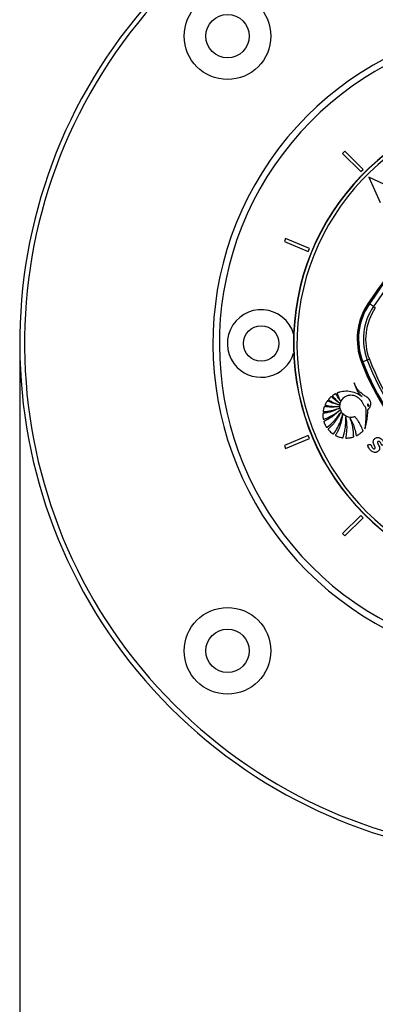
# Model space of a CAD drawing. Header units: millimetres. Extents: x 2575 to 18042, y 835 to 16320.
# Tile 49 of 64: x 3246 to 3467, y 9793 to 10405. Entities that reach past the tile are written whole.
import ezdxf

# ---------------------------------------------------------------- set-up
doc = ezdxf.new("R2010")
doc.units = ezdxf.units.MM
doc.header["$LTSCALE"] = 2
doc.layers.add('COMPONENT_GEOMETRY', color=7, linetype='Continuous')
doc.styles.add('SLDTEXTSTYLE0', font='TXT', dxfattribs={"width": 0.75})
doc.dimstyles.new('SLDDIMSTYLE1', dxfattribs={"dimtxt": 100, "dimasz": 6.604, "dimexe": 0, "dimexo": 0.0625, "dimgap": 25, "dimtad": 0, "dimtih": 1, "dimtoh": 1, "dimdec": 0, "dimrnd": 1e-09, "dimzin": 12, "dimdsep": 46, "dimtxsty": 'SLDTEXTSTYLE0', "dimsah": 1, "dimcen": 0.09, "dimadec": 0, "dimazin": 3, "dimtfac": 1, "dimtdec": 0, "dimtofl": 0, "dimtmove": 0, "dimatfit": 3, "dimfxl": 1, "dimfrac": 2, "dimtolj": 1, "dimtzin": 12, "dimarcsym": 0})

# ---------------------------------------------------------------- blocks, each defined once
blk = doc.blocks.new('_D_1')
at = {"layer": 'COMPONENT_GEOMETRY', "color": 7}
for p, q in [((8879.1, 12946.13), (8879.1, 8407.68)), ((3245.77, 10201.36), (3245.77, 8407.68)), ((5862.37, 8558.06), (5831.9, 8558.06)), ((5831.9, 8558.06), (5831.9, 8399.31)), ((6262.51, 8558.06), (6292.97, 8558.06)), ((6292.97, 8558.06), (6292.97, 8399.31)), ((3245.77, 8414.03), (5785.64, 8414.03)), ((8879.1, 8414.03), (6339.23, 8414.03)), ((5831.9, 8399.31), (5862.37, 8399.31)), ((6292.97, 8399.31), (6262.51, 8399.31))]:
    blk.add_line(p, q, dxfattribs=at)
for points in [[(3245.77, 8414.03), (3252.37, 8413.02), (3252.37, 8415.05)], [(8879.1, 8414.03), (8872.5, 8415.05), (8872.5, 8413.02)]]:
    blk.add_solid(points, dxfattribs=at)
at = {"layer": 'COMPONENT_GEOMETRY', "color": 7, "char_height": 100, "attachment_point": 1, "style": 'SLDTEXTSTYLE0'}
for s, insert in [('9\'2.89"', (5862.37, 8528.22)), ('2817', (5914.66, 8378.6))]:
    blk.add_mtext(s, dxfattribs=dict(at, insert=insert))

msp = doc.modelspace()

# ---------------------------------------------------------------- linework, layer by layer
at = {"color": 7, "linetype": 'Continuous', "lineweight": 25}
for p, q in [((3447.68, 10323.4), (3446.27, 10321.99)), ((3446.27, 10321.99), (3457.58, 10310.67)), ((3459, 10312.09), (3447.68, 10323.4)), ((3457.58, 10310.67), (3459, 10312.09)), ((3478.09, 10300.07), (3462.53, 10307.14)), ((3462.53, 10307.14), (3469.6, 10291.58)), ((3410.94, 10269.12), (3410.18, 10267.27)), ((3410.18, 10267.27), (3424.96, 10261.14)), ((3425.72, 10262.99), (3410.94, 10269.12)), ((3424.96, 10261.14), (3425.72, 10262.99)), ((3462.5, 10228.82), (3462.3, 10228.95)), ((3462.5, 10228.82), (3462.99, 10228.49)), ((3465.47, 10226.8), (3462.99, 10228.49)), ((3466.63, 10226), (3465.47, 10226.8)), ((3458.3, 10192.31), (3458.07, 10192.23)), ((3458.3, 10192.31), (3458.85, 10192.53)), ((3461.65, 10193.61), (3458.85, 10192.53)), ((3462.96, 10194.12), (3461.65, 10193.61)), ((3424.96, 10146.66), (3410.18, 10140.53)), ((3410.94, 10138.69), (3425.72, 10144.81)), ((3425.72, 10144.81), (3424.96, 10146.66)), ((3410.18, 10140.53), (3410.94, 10138.69)), ((3457.58, 10097.13), (3446.27, 10085.81)), ((3447.68, 10084.4), (3459, 10095.71)), ((3459, 10095.71), (3457.58, 10097.13)), ((3446.27, 10085.81), (3447.68, 10084.4))]:
    msp.add_line(p, q, dxfattribs=at)
for centre, radius in [((3374.85, 10394.82), 26.88), ((3374.85, 10394.82), 13.5), ((3395.77, 10203.9), 11), ((3374.85, 10012.98), 26.88), ((3374.85, 10012.98), 13.5)]:
    msp.add_circle(centre, radius, dxfattribs=at)
for centre, radius, start, end in [((3565.77, 10203.9), 320, 56.5677, 225), ((3565.77, 10203.9), 317, 57.30091, 225), ((3565.77, 10203.9), 200, 65.6403, 24.3597), ((3565.77, 10203.9), 196, 66.0814, 23.9186), ((3565.77, 10203.9), 320, 225, 33.42402), ((3565.77, 10203.9), 317, 225, 32.69909), ((4355.36, 9620.29), 1080.5, 135.71908, 145.72355), ((4355.36, 9620.29), 1079.92, 135.71908, 145.72355), ((4355.36, 9620.29), 1076.92, 135.71908, 145.72355), ((3565.77, 10203.9), 150, 91.69334, 358.30666), ((3565.77, 10203.9), 149.82, 91.6649, 358.3351), ((3565.77, 10203.9), 147.82, 92.38945, 357.61055), ((4355.36, 9620.29), 1080.75, 137.41644, 145.72355), ((3495.15, 10206.56), 39.76, 145.72355, 201.14317), ((3495.15, 10206.56), 39.51, 145.72355, 201.14317), ((3495.15, 10206.56), 38.92, 145.72355, 201.14317), ((3495.15, 10206.56), 35.92, 145.72355, 201.14317), ((3395.77, 10203.9), 21, 16.63993, 225), ((3495.15, 10206.56), 34.51, 145.72355, 201.14317), ((3395.77, 10203.9), 21, 225, 343.36007), ((3614.65, 10252.78), 167.88, 201.14317, 248.85683), ((3614.65, 10252.78), 167.63, 201.14317, 248.85683), ((3614.65, 10252.78), 167.05, 201.14317, 248.85683), ((3614.65, 10252.78), 164.05, 201.14317, 248.85683), ((3614.65, 10252.78), 162.63, 201.14317, 248.85683)]:
    msp.add_arc(centre, radius, start, end, dxfattribs=at)
for points, knots in [([(3453.49, 10179.54), (3453.67, 10178.86), (3454.03, 10177.48), (3454.83, 10175.49), (3455.87, 10173.6), (3456.98, 10172.2), (3457.86, 10171.33), (3458.27, 10171.02), (3458.4, 10170.92)], [0, 0, 0, 0, 0.209784, 0.422933, 0.635761, 0.846744, 0.951153, 1, 1, 1, 1]), ([(3460.1, 10150.85), (3460.24, 10151.13), (3460.47, 10151.61), (3460.64, 10152.4), (3460.88, 10153.37), (3461.18, 10154.86), (3461.54, 10156.97), (3461.82, 10159.21), (3461.99, 10161.08), (3462.08, 10162.15), (3462.09, 10162.64), (3462.1, 10162.78), (3462.11, 10162.85), (3462.11, 10162.9), (3462.11, 10162.92), (3462.12, 10162.97), (3462.16, 10163.01), (3462.23, 10163.06), (3462.38, 10163.15), (3462.54, 10163.32), (3462.7, 10163.48), (3462.8, 10163.58), (3462.84, 10163.63), (3462.86, 10163.65), (3462.86, 10163.66), (3462.87, 10163.66), (3462.87, 10163.67), (3462.87, 10163.67), (3462.87, 10163.67), (3463.15, 10163.99), (3463.6, 10164.72), (3463.93, 10165.96), (3463.88, 10167.17), (3463.38, 10168.68), (3461.99, 10170.26), (3459.6, 10171.72), (3457.48, 10173.2), (3455.93, 10174.87), (3455.04, 10176.19), (3454.39, 10177.39), (3453.9, 10178.43), (3453.63, 10179.13), (3453.5, 10179.5), (3453.49, 10179.54)], [0, 0, 0, 0, 0.02822, 0.047024, 0.072189, 0.117124, 0.182915, 0.263094, 0.318189, 0.351119, 0.358364, 0.361518, 0.363967, 0.364769, 0.365681, 0.366458, 0.368426, 0.370883, 0.374355, 0.383843, 0.39149, 0.394855, 0.396335, 0.396987, 0.397274, 0.3974, 0.397455, 0.39748, 0.39749, 0.397499, 0.435527, 0.473257, 0.509719, 0.541957, 0.613525, 0.690941, 0.79256, 0.84284, 0.893244, 0.933507, 0.964789, 0.996041, 1, 1, 1, 1]), ([(3444.92, 10168.33), (3444.57, 10168.81), (3443.94, 10169.66), (3443.21, 10170.81), (3442.75, 10171.58), (3442.5, 10172.03), (3442.33, 10172.31), (3442.25, 10172.52), (3442.14, 10172.63), (3442.09, 10172.65), (3442.04, 10172.66), (3441.77, 10172.6), (3441.35, 10172.32), (3440.85, 10172.02), (3440.48, 10171.77), (3440.27, 10171.64), (3440.15, 10171.54), (3440.1, 10171.47), (3440.08, 10171.4), (3440.1, 10171.33), (3440.17, 10171.21), (3440.39, 10170.94), (3440.83, 10170.39), (3442.13, 10168.96), (3443.39, 10167.8), (3444.36, 10166.91)], [0, 0, 0, 0, 0.127698, 0.23016, 0.296705, 0.322542, 0.341876, 0.367198, 0.371042, 0.374711, 0.378669, 0.383491, 0.434305, 0.485479, 0.510406, 0.531464, 0.538702, 0.544566, 0.549073, 0.554075, 0.560071, 0.580208, 0.62816, 0.714057, 1, 1, 1, 1]), ([(3458.4, 10170.92), (3457.16, 10171.68), (3454.67, 10173.2), (3450.51, 10174.33), (3447.1, 10174.25), (3444.97, 10173.8), (3444.07, 10173.52), (3443.63, 10173.37), (3443.35, 10173.26), (3443.11, 10173.19), (3442.95, 10173.1), (3442.89, 10173.02), (3442.87, 10172.91), (3442.91, 10172.77), (3442.97, 10172.6), (3443.04, 10172.45), (3443.21, 10172.06), (3443.5, 10171.26), (3444.1, 10169.92), (3444.62, 10168.91), (3444.92, 10168.33)], [0, 0, 0, 0, 0.202229, 0.40583, 0.591312, 0.672977, 0.708933, 0.723066, 0.737203, 0.751346, 0.758346, 0.76153, 0.764796, 0.773005, 0.782354, 0.789655, 0.796108, 0.841429, 0.909394, 1, 1, 1, 1]), ([(3458.87, 10149.43), (3458.92, 10149.48), (3458.99, 10149.54), (3459.05, 10149.64), (3459.05, 10149.73), (3459, 10149.88), (3458.83, 10150.28), (3458.47, 10151.18), (3457.61, 10153.01), (3456.46, 10155.03), (3455.33, 10156.76), (3454.6, 10157.65), (3454.31, 10158.18), (3453.98, 10158.37), (3453.78, 10158.33), (3453.39, 10158.21), (3452.64, 10158.01), (3451.81, 10157.96), (3451.14, 10157.99), (3450.42, 10158.05), (3448.93, 10158.4), (3446.9, 10159.57), (3445.26, 10161.7), (3444.53, 10164.19), (3444.71, 10166.76), (3445.85, 10169.17), (3447.92, 10171.11), (3450.75, 10172.08), (3453.98, 10171.8), (3456.82, 10169.93), (3458.28, 10167.78), (3459.07, 10166.25), (3459.53, 10165.54), (3460.11, 10164.91), (3460.61, 10164.2), (3460.65, 10163.34), (3460.71, 10162.71), (3460.74, 10162.29), (3460.75, 10162.1), (3460.75, 10162.02), (3460.75, 10161.98), (3460.75, 10161.97), (3460.75, 10161.96), (3460.75, 10161.96), (3460.75, 10161.95), (3460.78, 10161.38), (3460.8, 10160.22), (3460.77, 10158.49), (3460.68, 10156.76), (3460.55, 10155.03), (3460.38, 10153.31), (3460.23, 10151.91), (3460.13, 10151.09), (3460.1, 10150.85)], [0, 0, 0, 0, 0.0032966, 0.0044508, 0.0060127, 0.0076363, 0.0119341, 0.0277509, 0.0558597, 0.112253, 0.1432712, 0.1581401, 0.1693379, 0.1728137, 0.1760335, 0.1791851, 0.193339, 0.2142755, 0.2199719, 0.2268437, 0.2499978, 0.2958207, 0.3397938, 0.3804541, 0.4219633, 0.4652446, 0.5095626, 0.5594472, 0.6094064, 0.6653695, 0.7217958, 0.7365556, 0.751316, 0.7635258, 0.7793182, 0.7926307, 0.8053556, 0.8110719, 0.813587, 0.8146937, 0.8151806, 0.8153948, 0.8154891, 0.8155306, 0.8155488, 0.8155631, 0.8441793, 0.8728415, 0.9015416, 0.9302542, 0.9589401, 0.9875496, 1, 1, 1, 1]), ([(3444.17, 10165.71), (3443.13, 10165.98), (3441.46, 10166.41), (3439.48, 10167.14), (3438.27, 10167.66), (3437.57, 10167.97), (3437.18, 10168.18), (3437.03, 10168.26), (3436.94, 10168.27), (3436.9, 10168.27), (3436.85, 10168.26), (3436.79, 10168.21), (3436.71, 10168.09), (3436.6, 10167.93), (3436.41, 10167.66), (3436.11, 10167.19), (3435.79, 10166.65), (3435.56, 10166.21), (3435.47, 10166), (3435.45, 10165.91), (3435.47, 10165.83), (3435.53, 10165.77), (3435.62, 10165.72), (3435.73, 10165.69), (3435.82, 10165.67), (3435.88, 10165.66), (3435.91, 10165.65), (3435.92, 10165.65), (3435.92, 10165.65), (3435.92, 10165.65), (3435.92, 10165.65), (3435.92, 10165.65), (3435.92, 10165.65), (3437.21, 10165.32), (3439.94, 10164.77), (3442.7, 10164.69), (3444.14, 10164.65)], [0, 0, 0, 0, 0.165667, 0.266279, 0.325785, 0.370092, 0.385201, 0.394149, 0.396289, 0.398331, 0.400329, 0.404851, 0.409546, 0.422041, 0.435842, 0.460922, 0.507787, 0.532654, 0.538534, 0.542969, 0.546556, 0.550022, 0.555764, 0.56218, 0.567863, 0.570218, 0.571206, 0.57163, 0.571814, 0.571894, 0.57193, 0.571945, 0.571952, 0.571957, 0.777413, 1, 1, 1, 1]), ([(3444.36, 10166.91), (3443.57, 10167.45), (3442.32, 10168.3), (3440.9, 10169.48), (3440.1, 10170.19), (3439.69, 10170.58), (3439.49, 10170.8), (3439.36, 10170.86), (3439.28, 10170.84), (3439.23, 10170.83), (3439.13, 10170.75), (3438.91, 10170.59), (3438.54, 10170.24), (3438.15, 10169.82), (3437.81, 10169.46), (3437.64, 10169.28), (3437.58, 10169.18), (3437.56, 10169.13), (3437.55, 10169.08), (3437.56, 10169.01), (3437.63, 10168.93), (3437.85, 10168.79), (3438.37, 10168.47), (3439.38, 10167.87), (3441.34, 10166.83), (3443.04, 10166.16), (3444.17, 10165.71)], [0, 0, 0, 0, 0.173667, 0.277701, 0.336774, 0.369433, 0.380571, 0.39028, 0.392921, 0.395812, 0.399929, 0.415801, 0.444961, 0.493447, 0.520917, 0.534753, 0.538746, 0.542045, 0.544886, 0.547523, 0.554857, 0.563491, 0.595044, 0.666572, 0.779172, 1, 1, 1, 1]), ([(3462, 10166.21), (3461.97, 10166.2), (3461.92, 10166.18), (3461.83, 10166.09), (3461.78, 10165.94), (3461.77, 10165.74), (3461.81, 10165.52), (3461.89, 10165.32), (3462, 10165.15), (3462.13, 10165.05), (3462.24, 10165.02), (3462.3, 10165.03), (3462.32, 10165.03)], [0, 0, 0, 0, 0.054152, 0.106755, 0.220928, 0.354231, 0.499771, 0.645409, 0.778973, 0.893409, 0.946014, 1, 1, 1, 1]), ([(3462.32, 10165.03), (3462.35, 10165.04), (3462.4, 10165.06), (3462.46, 10165.12), (3462.51, 10165.2), (3462.54, 10165.32), (3462.55, 10165.5), (3462.51, 10165.72), (3462.43, 10165.92), (3462.32, 10166.09), (3462.19, 10166.19), (3462.08, 10166.22), (3462.02, 10166.21), (3462, 10166.21)], [0, 0, 0, 0, 0.054064, 0.106543, 0.161595, 0.221254, 0.354546, 0.500182, 0.645922, 0.779485, 0.893724, 0.946168, 1, 1, 1, 1]), ([(3444.28, 10163.61), (3442.52, 10162.83), (3439.99, 10161.71), (3436.93, 10160.96), (3435.6, 10160.7), (3434.94, 10160.59), (3434.55, 10160.52), (3434.28, 10160.51), (3434.14, 10160.45), (3434.09, 10160.4), (3434.06, 10160.33), (3434.04, 10160.2), (3434.05, 10159.96), (3434.05, 10159.39), (3434.07, 10158.61), (3434.18, 10157.77), (3434.23, 10157.25), (3434.29, 10157), (3434.33, 10156.91), (3434.38, 10156.86), (3434.44, 10156.83), (3434.57, 10156.82), (3434.71, 10156.88), (3434.84, 10156.93), (3434.89, 10156.96), (3434.91, 10156.97), (3434.92, 10156.97), (3434.92, 10156.97), (3434.93, 10156.97), (3434.93, 10156.97), (3434.93, 10156.97), (3434.93, 10156.97), (3435.99, 10157.35), (3438.17, 10158.28), (3441.44, 10160.06), (3443.48, 10161.63), (3444.55, 10162.45)], [0, 0, 0, 0, 0.221218, 0.318628, 0.361529, 0.378392, 0.39526, 0.406999, 0.409707, 0.412374, 0.415346, 0.417923, 0.427889, 0.443092, 0.483276, 0.518157, 0.540037, 0.544161, 0.547903, 0.550197, 0.552664, 0.555265, 0.565387, 0.569719, 0.571381, 0.572047, 0.572325, 0.572445, 0.572497, 0.57252, 0.57253, 0.572534, 0.572538, 0.702949, 0.845438, 1, 1, 1, 1]), ([(3444.14, 10164.65), (3442.78, 10164.53), (3440.65, 10164.35), (3438.11, 10164.45), (3436.7, 10164.6), (3435.84, 10164.69), (3435.38, 10164.8), (3435.12, 10164.81), (3435.05, 10164.8), (3435, 10164.78), (3434.96, 10164.74), (3434.91, 10164.64), (3434.83, 10164.44), (3434.68, 10163.96), (3434.47, 10163.23), (3434.32, 10162.46), (3434.21, 10161.99), (3434.2, 10161.8), (3434.21, 10161.74), (3434.24, 10161.69), (3434.28, 10161.66), (3434.4, 10161.61), (3434.54, 10161.62), (3434.67, 10161.64), (3434.72, 10161.65), (3434.74, 10161.65), (3434.75, 10161.65), (3434.76, 10161.65), (3434.76, 10161.65), (3434.76, 10161.65), (3434.76, 10161.65), (3434.76, 10161.65), (3436.28, 10161.73), (3439.53, 10162.09), (3442.63, 10163.08), (3444.28, 10163.61)], [0, 0, 0, 0, 0.181563, 0.281452, 0.336766, 0.368324, 0.39543, 0.400295, 0.402717, 0.404776, 0.406735, 0.41078, 0.419527, 0.434462, 0.477332, 0.519899, 0.538335, 0.541449, 0.544399, 0.546346, 0.548841, 0.551627, 0.562442, 0.56711, 0.56892, 0.56965, 0.569956, 0.570088, 0.570146, 0.570171, 0.570182, 0.570187, 0.57019, 0.771132, 1, 1, 1, 1]), ([(3444.55, 10162.45), (3442.94, 10160.96), (3440.63, 10158.82), (3437.57, 10156.97), (3436.21, 10156.24), (3435.53, 10155.91), (3435.14, 10155.69), (3434.83, 10155.61), (3434.71, 10155.48), (3434.69, 10155.35), (3434.79, 10155.04), (3435.03, 10154.45), (3435.35, 10153.64), (3435.74, 10152.87), (3436.04, 10152.35), (3436.2, 10152.05), (3436.3, 10151.91), (3436.4, 10151.85), (3436.51, 10151.86), (3436.59, 10151.91), (3436.66, 10151.96), (3436.7, 10151.99), (3436.72, 10152.01), (3436.73, 10152.01), (3436.74, 10152.02), (3436.74, 10152.02), (3436.74, 10152.02), (3436.74, 10152.02), (3436.74, 10152.02), (3438.31, 10153.17), (3441.49, 10155.9), (3443.88, 10159.32), (3445.15, 10161.13)], [0, 0, 0, 0, 0.2255528, 0.3249177, 0.3686671, 0.3858599, 0.4030558, 0.4148985, 0.4176634, 0.4206622, 0.4279839, 0.4501466, 0.4874333, 0.5176517, 0.539746, 0.549342, 0.5531365, 0.5570922, 0.5603648, 0.5639821, 0.5674381, 0.5689722, 0.5696397, 0.5699311, 0.5700588, 0.5701149, 0.5701395, 0.5701504, 0.5701552, 0.5701589, 0.7715299, 1, 1, 1, 1]), ([(3445.15, 10161.13), (3444.89, 10160.6), (3444.37, 10159.53), (3443.47, 10157.98), (3442.49, 10156.49), (3441.44, 10155.05), (3440.3, 10153.67), (3439.1, 10152.35), (3438.14, 10151.46), (3437.57, 10150.9), (3437.37, 10150.77), (3437.3, 10150.65), (3437.3, 10150.58), (3437.34, 10150.46), (3437.7, 10150.09), (3438.34, 10149.34), (3439.27, 10148.53), (3439.98, 10147.97), (3440.33, 10147.72), (3440.45, 10147.67), (3440.53, 10147.66), (3440.61, 10147.69), (3440.69, 10147.76), (3440.76, 10147.85), (3440.81, 10147.93), (3440.85, 10147.99), (3440.86, 10148.01), (3440.87, 10148.02), (3440.87, 10148.02), (3440.87, 10148.02), (3440.87, 10148.02), (3440.87, 10148.02), (3440.87, 10148.02), (3441.67, 10149.11), (3443.18, 10151.45), (3445.08, 10155.36), (3445.89, 10158.23), (3446.31, 10159.71)], [0, 0, 0, 0, 0.057426, 0.114826, 0.172211, 0.229592, 0.286977, 0.344377, 0.401806, 0.412893, 0.421478, 0.424076, 0.425858, 0.427738, 0.436262, 0.474569, 0.523369, 0.554574, 0.56231, 0.564903, 0.567089, 0.56915, 0.572812, 0.576881, 0.580591, 0.582187, 0.582872, 0.58317, 0.5833, 0.583357, 0.583382, 0.583393, 0.583398, 0.583402, 0.713102, 0.851978, 1, 1, 1, 1]), ([(3446.31, 10159.71), (3445.88, 10157.35), (3445.26, 10153.95), (3443.8, 10150.51), (3443.11, 10149.07), (3442.72, 10148.34), (3442.38, 10147.68), (3442.07, 10147.26), (3441.95, 10147), (3441.92, 10146.88), (3441.97, 10146.76), (3442.17, 10146.62), (3442.59, 10146.47), (3443.35, 10146.11), (3444.3, 10145.8), (3445.22, 10145.54), (3445.86, 10145.44), (3446.21, 10145.33), (3446.41, 10145.35), (3446.52, 10145.42), (3446.65, 10145.75), (3446.82, 10146.36), (3447.06, 10147.13), (3447.29, 10147.96), (3447.53, 10148.93), (3447.8, 10150.25), (3448.13, 10152.32), (3448.37, 10155.03), (3448.28, 10157.17), (3448.24, 10158.25)], [0, 0, 0, 0, 0.226718, 0.326617, 0.352803, 0.378996, 0.4052, 0.423578, 0.427974, 0.432067, 0.43542, 0.439009, 0.45551, 0.47762, 0.518825, 0.549936, 0.567789, 0.580796, 0.58381, 0.586672, 0.592895, 0.616517, 0.647493, 0.669087, 0.698685, 0.742291, 0.796477, 0.898237, 1, 1, 1, 1]), ([(3448.24, 10158.25), (3448.35, 10157.68), (3448.55, 10156.54), (3448.75, 10154.82), (3448.85, 10153.09), (3448.87, 10151.36), (3448.79, 10149.63), (3448.6, 10147.91), (3448.44, 10146.49), (3448.18, 10145.64), (3448.18, 10145.32), (3448.21, 10145.26), (3448.26, 10145.2), (3448.37, 10145.16), (3448.79, 10145.12), (3449.35, 10145.2), (3450.2, 10145.25), (3451.01, 10145.36), (3451.75, 10145.52), (3452.27, 10145.64), (3452.62, 10145.75), (3452.91, 10145.8), (3453.11, 10145.88), (3453.18, 10145.98), (3453.22, 10146.19), (3453.17, 10146.57), (3453.17, 10147.11), (3453.13, 10147.76), (3453.08, 10148.67), (3452.95, 10149.9), (3452.66, 10151.92), (3452.09, 10154.52), (3451.39, 10156.52), (3451.03, 10157.53)], [0, 0, 0, 0, 0.05771, 0.11539, 0.173053, 0.230709, 0.288371, 0.346051, 0.403765, 0.431524, 0.433822, 0.435859, 0.437913, 0.441817, 0.446383, 0.480892, 0.497728, 0.531857, 0.561892, 0.573691, 0.585489, 0.597662, 0.603357, 0.606247, 0.609835, 0.624207, 0.643874, 0.663907, 0.689821, 0.734639, 0.787656, 0.89382, 1, 1, 1, 1]), ([(3451.03, 10157.53), (3451.61, 10156.4), (3452.71, 10154.29), (3453.69, 10151.47), (3454.23, 10149.43), (3454.54, 10148.06), (3454.67, 10147.23), (3454.75, 10146.77), (3454.79, 10146.7), (3454.84, 10146.66), (3454.92, 10146.64), (3455.02, 10146.66), (3455.14, 10146.72), (3455.35, 10146.85), (3455.66, 10147), (3456.43, 10147.45), (3457.55, 10148.21), (3458.43, 10149.02), (3458.87, 10149.43)], [0, 0, 0, 0, 0.229182, 0.431712, 0.540852, 0.613251, 0.685771, 0.694462, 0.697028, 0.701156, 0.704891, 0.711452, 0.718649, 0.729129, 0.755851, 0.782573, 0.891294, 1, 1, 1, 1]), ([(3471.16, 10140.7), (3471.08, 10140.69), (3470.92, 10140.67), (3470.71, 10140.74), (3470.53, 10140.88), (3470.24, 10141.26), (3470.05, 10141.97), (3469.61, 10142.62), (3469.16, 10142.98), (3468.85, 10143.13), (3468.53, 10143.14), (3468.27, 10143.02), (3468.06, 10142.81), (3467.95, 10142.41), (3468.1, 10141.87), (3468.48, 10141.18), (3468.95, 10140.29), (3469.27, 10139.44), (3469.32, 10138.71), (3469.26, 10138.21), (3469.03, 10137.67), (3468.63, 10137.14), (3468.05, 10136.68), (3467.32, 10136.35), (3466.52, 10136.2), (3465.61, 10136.32), (3464.66, 10136.73), (3463.76, 10137.41), (3463.04, 10138.22), (3462.44, 10139.17), (3462.07, 10140.01), (3462, 10140.63), (3461.95, 10140.82), (3461.96, 10140.88), (3461.97, 10140.9), (3461.99, 10140.92), (3462.03, 10140.95), (3462.12, 10140.98), (3462.27, 10141.01), (3462.5, 10141.04), (3462.84, 10141.12), (3463.27, 10141.25), (3463.58, 10141.16), (3463.74, 10141.12)], [0, 0, 0, 0, 0.011232, 0.021027, 0.030771, 0.041185, 0.086899, 0.130076, 0.148188, 0.165146, 0.177277, 0.190131, 0.203885, 0.216548, 0.246148, 0.277538, 0.326313, 0.385862, 0.400693, 0.426996, 0.454023, 0.481187, 0.517987, 0.555064, 0.591537, 0.628693, 0.67989, 0.732012, 0.784237, 0.827478, 0.888451, 0.90755, 0.914117, 0.915019, 0.915944, 0.916985, 0.918229, 0.923434, 0.929635, 0.939467, 0.956213, 0.977297, 1, 1, 1, 1]), ([(3463.74, 10141.12), (3463.86, 10141.02), (3464.09, 10140.83), (3464.24, 10140.3), (3464.42, 10139.71), (3464.77, 10139.1), (3465.19, 10138.71), (3465.56, 10138.52), (3465.82, 10138.47), (3466.04, 10138.49), (3466.24, 10138.56), (3466.42, 10138.7), (3466.54, 10138.89), (3466.6, 10139.15), (3466.55, 10139.45), (3466.34, 10140.04), (3465.99, 10140.68), (3465.63, 10141.4), (3465.33, 10142.12), (3465.25, 10143.01), (3465.53, 10143.91), (3466.01, 10144.6), (3466.67, 10145.14), (3467.57, 10145.5), (3468.64, 10145.5), (3469.73, 10145.07), (3470.66, 10144.38), (3471.47, 10143.48), (3471.98, 10142.58), (3472.19, 10141.9), (3472.26, 10141.56), (3472.29, 10141.33), (3472.32, 10141.15), (3472.32, 10141.03), (3472.32, 10140.98), (3472.31, 10140.96), (3472.3, 10140.95), (3472.3, 10140.95), (3472.28, 10140.94), (3472.25, 10140.93), (3472.21, 10140.93), (3472.17, 10140.92), (3472.15, 10140.92), (3472.14, 10140.92), (3472.14, 10140.92), (3472.14, 10140.92), (3472.14, 10140.92), (3472.14, 10140.92), (3472.14, 10140.92), (3472.14, 10140.92), (3471.93, 10140.87), (3471.6, 10140.8), (3471.28, 10140.73), (3471.16, 10140.7)], [0, 0, 0, 0, 0.021417, 0.042498, 0.077987, 0.110867, 0.143353, 0.159573, 0.170162, 0.180525, 0.190826, 0.201476, 0.212535, 0.223128, 0.239347, 0.255952, 0.314059, 0.343371, 0.372846, 0.427443, 0.46738, 0.507386, 0.547856, 0.589422, 0.644348, 0.699381, 0.755554, 0.810452, 0.874335, 0.902475, 0.913539, 0.924622, 0.9357, 0.940706, 0.942343, 0.942869, 0.943336, 0.943782, 0.944363, 0.945513, 0.947963, 0.950291, 0.951078, 0.951352, 0.951457, 0.9515, 0.951519, 0.951527, 0.95153, 0.951532, 0.951533, 0.982273, 1, 1, 1, 1])]:
    msp.add_open_spline(points, degree=3, knots=knots, dxfattribs=at)

# ---------------------------------------------------------------- dimensions: what is measured, and where the dimension line sits
at = {"layer": 'COMPONENT_GEOMETRY', "color": 7}
dim = msp.add_linear_dim(base=(3245.77, 8414.03), p1=(8879.1, 12948.67), p2=(3245.77, 10203.9), dimstyle='SLDDIMSTYLE1', dxfattribs=at)
dim.commit()
dim.dimension.update_dxf_attribs({"geometry": '_D_1', "text_midpoint": (6062.44, 8414.03), "dimtype": 160})

doc.saveas('drawing.dxf')
